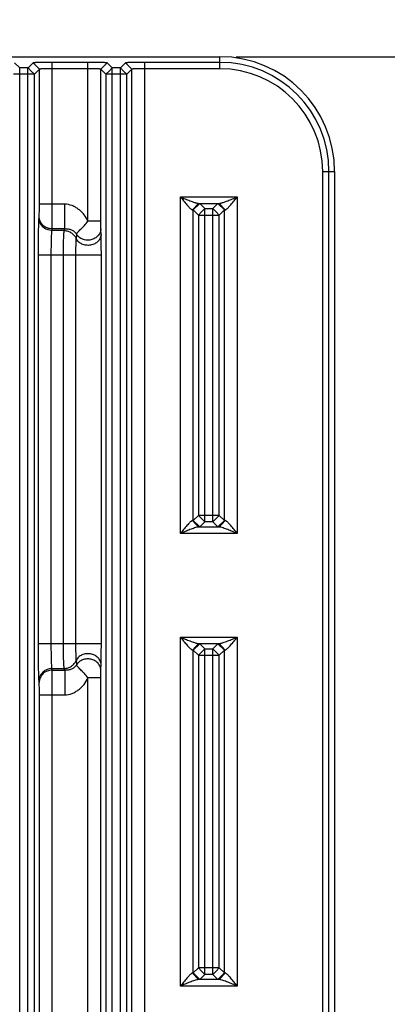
# Model space of a CAD drawing. Header units: inches. Extents: x 0 to 34, y 0 to 22.
# Tile 57 of 59: x 28.7 to 30.1, y 12.3 to 16.1. Entities that reach past the tile are written whole.
import ezdxf

# ---------------------------------------------------------------- set-up
doc = ezdxf.new("R2010")
doc.units = ezdxf.units.IN
doc.header["$LTSCALE"] = 1.87
doc.header["$MEASUREMENT"] = 0
doc.layers.get('0').update_dxf_attribs({"linetype": 'CONTINUOUS'})
doc.layers.add('DIMENSIONS', color=7, linetype='CONTINUOUS')
doc.styles.get("Standard").update_dxf_attribs({"font": 'txt', "width": 0.8})
doc.dimstyles.new('DIMSTYLE_1', dxfattribs={"dimtxt": 0.125, "dimasz": 0.18, "dimexe": 0.125, "dimexo": 0.0625, "dimgap": 0.03125, "dimtad": 0, "dimtih": 1, "dimtoh": 1, "dimdec": 3, "dimzin": 4, "dimdsep": 46, "dimtxsty": 'STANDARD', "dimblk": '_FILLED', "dimblk1": '_FILLED', "dimblk2": '_FILLED', "dimcen": 0.09, "dimadec": 0, "dimazin": 0, "dimtp": 0.001, "dimtm": 0.001, "dimtfac": 1, "dimtdec": 3, "dimtofl": 0, "dimtmove": 0, "dimatfit": 3, "dimldrblk": '_FILLED', "dimfxl": 1, "dimtolj": 1, "dimtzin": 4, "dimarcsym": 0})
doc.dimstyles.new('DIMSTYLE_2', dxfattribs={"dimtxt": 0.125, "dimasz": 0.18, "dimexe": 0.125, "dimexo": 0.0625, "dimgap": 0.0625, "dimtad": 0, "dimtih": 1, "dimtoh": 1, "dimdec": 3, "dimzin": 4, "dimdsep": 46, "dimtxsty": 'STANDARD', "dimblk": '_FILLED', "dimblk1": '_FILLED', "dimblk2": '_FILLED', "dimcen": 0.09, "dimadec": 0, "dimazin": 0, "dimtp": 0.001, "dimtm": 0.001, "dimtfac": 1, "dimtdec": 3, "dimtofl": 0, "dimtmove": 0, "dimatfit": 3, "dimldrblk": '_FILLED', "dimfxl": 1, "dimtolj": 1, "dimtzin": 4, "dimarcsym": 0})

# ---------------------------------------------------------------- blocks, each defined once
blk = doc.blocks.new('*D15')
at = {"layer": 'DIMENSIONS', "color": 2, "linetype": 'CONTINUOUS'}
blk.add_line((17.4026, 10.8099), (17.4026, 16.6349), dxfattribs=at)
at = {"layer": 'DIMENSIONS', "color": 2, "linetype": 'CONTINUOUS', "insert": (17.3401, 16.6974), "char_height": 0.125, "width": 1.825, "attachment_point": 1, "rotation": 90, "line_spacing_factor": 0.9}
blk.add_mtext('3X 12.485{\\Ftxt.shx;\\W1.000000;\\H0.125000; }[317.11]', dxfattribs=at)
blk = doc.blocks.new('_FILLED')
at = {"color": 0, "linetype": 'BYBLOCK'}
blk.add_solid([(0, 0), (-1, 0.174), (-1, -0.174)], dxfattribs=at)
blk = doc.blocks.new('*D17')
at = {"layer": 'DIMENSIONS', "color": 2, "linetype": 'CONTINUOUS'}
for p, q in [((29.5057, 15.9474), (31.5122, 15.9474)), ((31.3872, 15.9474), (31.3872, 12.2709)), ((31.3872, 8.3444), (31.3872, 12.0209)), ((18.8503, 8.3444), (31.5122, 8.3444))]:
    blk.add_line(p, q, dxfattribs=at)
at = {"layer": 'DIMENSIONS', "color": 2, "linetype": 'CONTINUOUS', "xscale": 0.18, "yscale": 0.18, "zscale": 0.18}
for p, rotation in [((31.3872, 15.9474), 90), ((31.3872, 8.3444), 270)]:
    blk.add_blockref('_FILLED', p, dxfattribs=dict(at, rotation=rotation))
at = {"layer": 'DIMENSIONS', "color": 2, "linetype": 'CONTINUOUS', "insert": (31.3872, 12.2084), "char_height": 0.125, "width": 1.625, "attachment_point": 2, "line_spacing_factor": 0.9}
blk.add_mtext('(7.603{\\Ftxt.shx;\\W1.000000;\\H0.125000; }[193.12])', dxfattribs=at)
blk = doc.blocks.new('*D43')
at = {"layer": 'DIMENSIONS', "color": 2, "linetype": 'CONTINUOUS'}
for p, q in [((17.5936, 16.4632), (17.5936, 16.6349)), ((17.4656, 16.2496), (17.5936, 16.4632)), ((17.4656, 15.0584), (17.4656, 16.2496))]:
    blk.add_line(p, q, dxfattribs=at)
at = {"layer": 'DIMENSIONS', "color": 2, "linetype": 'CONTINUOUS', "insert": (17.5311, 16.6974), "char_height": 0.125, "width": 1.825, "attachment_point": 1, "rotation": 90, "line_spacing_factor": 0.9}
blk.add_mtext('2X 12.422{\\Ftxt.shx;\\W1.000000;\\H0.125000; }[315.51]', dxfattribs=at)

msp = doc.modelspace()

# ---------------------------------------------------------------- linework, layer by layer
at = {"color": 7, "linetype": 'CONTINUOUS'}
for p, q in [((18.2432, 15.9474), (29.4432, 15.9474)), ((28.668, 15.904), (28.6484, 15.9236)), ((28.72, 15.9236), (28.7004, 15.904)), ((28.7444, 15.8992), (28.72, 15.9236)), ((28.932, 15.9254), (28.7944, 15.9254)), ((28.7944, 15.3771), (28.7944, 15.9254)), ((28.932, 15.3115), (28.932, 15.9254)), ((28.982, 15.8992), (29.0064, 15.9236)), ((29.026, 15.904), (29.0064, 15.9236)), ((29.078, 15.9236), (29.0584, 15.904)), ((29.1024, 15.8992), (29.078, 15.9236)), ((29.4432, 15.9254), (29.1524, 15.9254)), ((29.1524, 8.3814), (29.1524, 15.9254)), ((29.4432, 15.901), (29.4432, 15.9474)), ((28.6686, 15.8796), (28.6436, 15.8796)), ((28.7004, 15.904), (28.668, 15.904)), ((28.6686, 8.4028), (28.6686, 15.904)), ((28.6998, 15.8796), (28.6686, 15.8796)), ((28.6998, 8.4028), (28.6998, 15.904)), ((28.7248, 15.8796), (28.6998, 15.8796)), ((28.7123, 15.8921), (28.7004, 15.904)), ((28.7248, 15.8796), (28.7123, 15.8921)), ((28.7444, 15.8992), (28.7248, 15.8796)), ((28.7248, 8.4272), (28.7248, 15.8796)), ((28.7444, 15.3771), (28.7444, 15.8992)), ((28.932, 15.901), (28.7944, 15.901)), ((28.982, 15.3115), (28.982, 15.8992)), ((29.0016, 15.8796), (28.982, 15.8992)), ((29.0016, 15.8796), (29.0141, 15.8921)), ((29.0016, 15.8796), (29.0016, 8.4272)), ((29.0266, 15.8796), (29.0016, 15.8796)), ((29.0141, 15.8921), (29.026, 15.904)), ((29.0584, 15.904), (29.026, 15.904)), ((29.0266, 8.4028), (29.0266, 15.904)), ((29.0578, 15.8796), (29.0266, 15.8796)), ((29.0578, 8.4028), (29.0578, 15.904)), ((29.0828, 15.8796), (29.0578, 15.8796)), ((29.0703, 15.8921), (29.0584, 15.904)), ((29.0828, 15.8796), (29.0703, 15.8921)), ((29.1024, 15.8992), (29.0828, 15.8796)), ((29.0828, 8.4272), (29.0828, 15.8796)), ((29.1024, 8.4076), (29.1024, 15.8992)), ((29.4432, 15.901), (29.1524, 15.901)), ((29.8408, 15.5034), (29.8872, 15.5034)), ((29.8408, 8.8034), (29.8408, 15.5034)), ((29.8652, 8.8034), (29.8652, 15.5034)), ((29.8872, 15.5034), (29.8872, 8.8034)), ((29.29, 15.4053), (29.5104, 15.4053)), ((29.29, 14.1037), (29.29, 15.4053)), ((29.5104, 15.4053), (29.5104, 14.1037)), ((28.8422, 15.3771), (28.7444, 15.3771)), ((28.8422, 15.2816), (28.8422, 15.3771)), ((29.3603, 15.3803), (29.3369, 15.3553)), ((29.365, 15.3797), (29.34, 15.3547)), ((29.34, 14.1543), (29.34, 15.3547)), ((29.34, 15.3547), (29.3596, 15.3351)), ((29.3721, 15.3476), (29.3596, 15.3351)), ((29.3603, 15.3803), (29.4401, 15.3803)), ((29.365, 15.3797), (29.3846, 15.3601)), ((29.3846, 15.3601), (29.3721, 15.3476)), ((29.3846, 15.3601), (29.4158, 15.3601)), ((29.3846, 14.1489), (29.3846, 15.3601)), ((29.4158, 15.3601), (29.4354, 15.3797)), ((29.4158, 14.1489), (29.4158, 15.3601)), ((29.4158, 15.3601), (29.4283, 15.3476)), ((29.4283, 15.3476), (29.4408, 15.3351)), ((29.4354, 15.3797), (29.4604, 15.3547)), ((29.4401, 15.3803), (29.4635, 15.3553)), ((29.4408, 15.3351), (29.4604, 15.3547)), ((29.4604, 14.1543), (29.4604, 15.3547)), ((28.743, 15.323), (28.7435, 15.3293)), ((28.982, 15.3115), (28.932, 15.3115)), ((28.9822, 15.2819), (28.982, 15.3115)), ((29.3596, 15.3351), (29.3596, 14.1739)), ((29.3596, 15.3351), (29.3846, 15.3351)), ((29.3846, 15.3351), (29.4158, 15.3351)), ((29.4158, 15.3351), (29.4408, 15.3351)), ((29.4408, 14.1739), (29.4408, 15.3351)), ((28.793, 15.2753), (28.7935, 15.2816)), ((28.8404, 15.2753), (28.793, 15.2753)), ((28.8422, 15.2816), (28.7935, 15.2816)), ((28.8404, 15.2753), (28.8422, 15.2816)), ((28.8857, 15.1798), (28.7404, 15.1798)), ((28.7404, 13.6771), (28.7404, 15.1798)), ((28.7904, 13.6771), (28.7904, 15.1798)), ((28.8374, 13.6771), (28.8374, 15.1798)), ((28.9841, 15.1798), (28.8857, 15.1798)), ((28.8857, 13.6771), (28.8857, 15.1798)), ((28.9841, 13.6771), (28.9841, 15.1798)), ((29.3596, 14.1739), (29.34, 14.1543)), ((29.3721, 14.1614), (29.3596, 14.1739)), ((29.3846, 14.1739), (29.3596, 14.1739)), ((29.4158, 14.1739), (29.3846, 14.1739)), ((29.4408, 14.1739), (29.4158, 14.1739)), ((29.4283, 14.1614), (29.4408, 14.1739)), ((29.4604, 14.1543), (29.4408, 14.1739)), ((29.3603, 14.1287), (29.3369, 14.1537)), ((29.365, 14.1293), (29.34, 14.1543)), ((29.4401, 14.1287), (29.3603, 14.1287)), ((29.3846, 14.1489), (29.365, 14.1293)), ((29.3846, 14.1489), (29.3721, 14.1614)), ((29.4158, 14.1489), (29.3846, 14.1489)), ((29.4158, 14.1489), (29.4283, 14.1614)), ((29.4354, 14.1293), (29.4158, 14.1489)), ((29.4354, 14.1293), (29.4604, 14.1543)), ((29.4401, 14.1287), (29.4635, 14.1537)), ((29.5104, 14.1037), (29.29, 14.1037)), ((28.9841, 13.6771), (28.7404, 13.6771)), ((29.29, 13.7031), (29.5104, 13.7031)), ((29.29, 12.3537), (29.29, 13.7031)), ((29.3603, 13.6781), (29.3369, 13.6531)), ((29.365, 13.6775), (29.34, 13.6525)), ((29.3603, 13.6781), (29.4401, 13.6781)), ((29.365, 13.6775), (29.3846, 13.6579)), ((29.4158, 13.6579), (29.4354, 13.6775)), ((29.4354, 13.6775), (29.4604, 13.6525)), ((29.4401, 13.6781), (29.4635, 13.6531)), ((29.5104, 13.7031), (29.5104, 12.3537)), ((29.34, 13.6525), (29.3596, 13.6329)), ((29.34, 12.4043), (29.34, 13.6525)), ((29.3721, 13.6454), (29.3596, 13.6329)), ((29.3596, 13.6329), (29.3596, 12.4239)), ((29.3596, 13.6329), (29.3846, 13.6329)), ((29.3846, 13.6579), (29.3721, 13.6454)), ((29.3846, 13.6579), (29.4158, 13.6579)), ((29.3846, 12.3989), (29.3846, 13.6579)), ((29.3846, 13.6329), (29.4158, 13.6329)), ((29.4158, 12.3989), (29.4158, 13.6579)), ((29.4158, 13.6579), (29.4283, 13.6454)), ((29.4158, 13.6329), (29.4408, 13.6329)), ((29.4283, 13.6454), (29.4408, 13.6329)), ((29.4408, 13.6329), (29.4604, 13.6525)), ((29.4408, 12.4239), (29.4408, 13.6329)), ((29.4604, 12.4043), (29.4604, 13.6525)), ((28.793, 13.5816), (28.8404, 13.5816)), ((28.7935, 13.5753), (28.793, 13.5816)), ((28.7935, 13.5753), (28.8422, 13.5753)), ((28.8422, 13.5753), (28.8404, 13.5816)), ((28.8422, 13.5753), (28.8422, 13.4798)), ((28.982, 13.5453), (28.9822, 13.5749)), ((28.7435, 13.5275), (28.743, 13.5338)), ((28.982, 13.5453), (28.932, 13.5453)), ((28.932, 8.3814), (28.932, 13.5453)), ((28.982, 8.4076), (28.982, 13.5453)), ((28.7444, 13.4798), (28.8422, 13.4798)), ((28.7444, 8.4076), (28.7444, 13.4798)), ((28.7944, 8.3814), (28.7944, 13.4798)), ((29.3596, 12.4239), (29.34, 12.4043)), ((29.3721, 12.4114), (29.3596, 12.4239)), ((29.3846, 12.4239), (29.3596, 12.4239)), ((29.4158, 12.4239), (29.3846, 12.4239)), ((29.4408, 12.4239), (29.4158, 12.4239)), ((29.4283, 12.4114), (29.4408, 12.4239)), ((29.4604, 12.4043), (29.4408, 12.4239)), ((29.3603, 12.3787), (29.3369, 12.4037)), ((29.365, 12.3793), (29.34, 12.4043)), ((29.4401, 12.3787), (29.3603, 12.3787)), ((29.3846, 12.3989), (29.365, 12.3793)), ((29.3846, 12.3989), (29.3721, 12.4114)), ((29.4158, 12.3989), (29.3846, 12.3989)), ((29.4158, 12.3989), (29.4283, 12.4114)), ((29.4354, 12.3793), (29.4158, 12.3989)), ((29.4354, 12.3793), (29.4604, 12.4043)), ((29.4401, 12.3787), (29.4635, 12.4037)), ((29.5104, 12.3537), (29.29, 12.3537))]:
    msp.add_line(p, q, dxfattribs=at)
for centre, radius, start, end in [((29.4432, 15.5034), 0.444, 0, 90), ((29.4432, 15.5034), 0.422, 0, 90), ((29.4432, 15.5034), 0.3976, 0, 90), ((25.3382, 15.1177), 3.6476, 2.2417, 2.5798), ((32.1571, 15.0053), 3.2791, 175.5302, 175.8262), ((32.4149, 13.871), 3.5376, 184.1846, 184.4589), ((25.134, 13.7477), 3.8521, 357.4292, 357.7493)]:
    msp.add_arc(centre, radius, start, end, dxfattribs=at)
for points, knots in [([(28.7944, 15.9254), (28.7896, 15.9254), (28.7803, 15.9254), (28.7666, 15.9253), (28.7557, 15.9251), (28.7477, 15.925), (28.7423, 15.9249), (28.7373, 15.9247), (28.733, 15.9246), (28.7292, 15.9244), (28.7261, 15.9243), (28.7239, 15.9241), (28.7224, 15.924), (28.7216, 15.9239), (28.7209, 15.9239), (28.7205, 15.9238), (28.7202, 15.9237), (28.72, 15.9236), (28.72, 15.9236)], [0, 0, 0, 0, 0.191052, 0.376998, 0.550022, 0.629247, 0.70231, 0.768338, 0.826858, 0.877497, 0.919886, 0.953656, 0.967197, 0.978448, 0.98737, 0.993925, 0.998099, 1, 1, 1, 1]), ([(29.0064, 15.9236), (29.0064, 15.9236), (29.0062, 15.9237), (29.0059, 15.9238), (29.0054, 15.9239), (29.0047, 15.924), (29.0038, 15.924), (29.0027, 15.9241), (29.0015, 15.9242), (28.9996, 15.9243), (28.9967, 15.9245), (28.9929, 15.9246), (28.9884, 15.9247), (28.9835, 15.9249), (28.978, 15.925), (28.9699, 15.9251), (28.9591, 15.9253), (28.9457, 15.9254), (28.9366, 15.9254), (28.932, 15.9254)], [0, 0, 0, 0, 0.002075, 0.006543, 0.01349, 0.022888, 0.034687, 0.048834, 0.065271, 0.08394, 0.12774, 0.179761, 0.239529, 0.306567, 0.380305, 0.459805, 0.631962, 0.81478, 1, 1, 1, 1]), ([(29.1524, 15.9254), (29.1476, 15.9254), (29.1383, 15.9254), (29.1246, 15.9253), (29.1137, 15.9251), (29.1057, 15.925), (29.1003, 15.9249), (29.0953, 15.9247), (29.091, 15.9246), (29.0872, 15.9244), (29.0841, 15.9243), (29.0819, 15.9241), (29.0804, 15.924), (29.0796, 15.9239), (29.0789, 15.9239), (29.0785, 15.9238), (29.0782, 15.9237), (29.078, 15.9236), (29.078, 15.9236)], [0, 0, 0, 0, 0.191052, 0.376998, 0.550022, 0.629247, 0.70231, 0.768338, 0.826858, 0.877497, 0.919886, 0.953656, 0.967197, 0.978448, 0.98737, 0.993925, 0.998099, 1, 1, 1, 1]), ([(28.7944, 15.901), (28.7912, 15.9009), (28.7849, 15.9009), (28.7757, 15.9009), (28.7673, 15.9007), (28.7608, 15.9005), (28.7563, 15.9004), (28.7533, 15.9002), (28.7508, 15.9001), (28.7487, 15.8999), (28.747, 15.8997), (28.7458, 15.8996), (28.7451, 15.8994), (28.7448, 15.8993), (28.7445, 15.8993), (28.7444, 15.8992), (28.7444, 15.8992)], [0, 0, 0, 0, 0.19149, 0.37661, 0.547401, 0.697693, 0.763381, 0.821983, 0.872992, 0.915916, 0.950314, 0.975931, 0.985381, 0.992557, 0.997432, 1, 1, 1, 1]), ([(28.982, 15.8992), (28.982, 15.8992), (28.9818, 15.8993), (28.9816, 15.8994), (28.9813, 15.8994), (28.9806, 15.8996), (28.9794, 15.8997), (28.9777, 15.8999), (28.9756, 15.9001), (28.973, 15.9002), (28.9701, 15.9004), (28.9655, 15.9005), (28.9591, 15.9007), (28.9506, 15.9009), (28.9415, 15.9009), (28.9352, 15.9009), (28.932, 15.901)], [0, 0, 0, 0, 0.002605, 0.007496, 0.014679, 0.024132, 0.049751, 0.08415, 0.127084, 0.178115, 0.236738, 0.302438, 0.452738, 0.623496, 0.808545, 1, 1, 1, 1]), ([(29.1524, 15.901), (29.1492, 15.9009), (29.1429, 15.9009), (29.1337, 15.9009), (29.1253, 15.9007), (29.1188, 15.9005), (29.1143, 15.9004), (29.1113, 15.9002), (29.1088, 15.9001), (29.1067, 15.8999), (29.105, 15.8997), (29.1038, 15.8996), (29.1031, 15.8994), (29.1028, 15.8993), (29.1025, 15.8993), (29.1024, 15.8992), (29.1024, 15.8992)], [0, 0, 0, 0, 0.19149, 0.37661, 0.547401, 0.697693, 0.763381, 0.821983, 0.872992, 0.915916, 0.950314, 0.975931, 0.985381, 0.992557, 0.997432, 1, 1, 1, 1]), ([(29.29, 15.4053), (29.2942, 15.4), (29.3005, 15.3924), (29.3089, 15.3823), (29.3151, 15.375), (29.3202, 15.3693), (29.3242, 15.365), (29.327, 15.3621), (29.3298, 15.3595), (29.3323, 15.3575), (29.3346, 15.356), (29.3362, 15.3554), (29.3369, 15.3553)], [0, 0, 0, 0, 0.290382, 0.432976, 0.57174, 0.704316, 0.767233, 0.826699, 0.881198, 0.929318, 0.969402, 1, 1, 1, 1]), ([(29.29, 15.4053), (29.2962, 15.4028), (29.3055, 15.3989), (29.3179, 15.394), (29.3271, 15.3904), (29.3361, 15.387), (29.3434, 15.3844), (29.3491, 15.3826), (29.3531, 15.3815), (29.3568, 15.3806), (29.3592, 15.3803), (29.3603, 15.3803)], [0, 0, 0, 0, 0.269767, 0.403418, 0.535283, 0.664261, 0.788484, 0.847495, 0.903408, 0.954824, 1, 1, 1, 1]), ([(29.4401, 15.3803), (29.4412, 15.3803), (29.4436, 15.3806), (29.4473, 15.3815), (29.4513, 15.3826), (29.457, 15.3844), (29.4643, 15.387), (29.4733, 15.3904), (29.4824, 15.394), (29.4917, 15.3977), (29.501, 15.4015), (29.5072, 15.404), (29.5104, 15.4053)], [0, 0, 0, 0, 0.04469, 0.09635, 0.152325, 0.211373, 0.335451, 0.464495, 0.596428, 0.730113, 0.864837, 1, 1, 1, 1]), ([(29.4635, 15.3553), (29.4642, 15.3553), (29.4658, 15.3559), (29.468, 15.3574), (29.4706, 15.3595), (29.4733, 15.3621), (29.4761, 15.365), (29.4802, 15.3693), (29.4853, 15.375), (29.4914, 15.3823), (29.4998, 15.3924), (29.5062, 15.4), (29.5104, 15.4053)], [0, 0, 0, 0, 0.030264, 0.070425, 0.118717, 0.17336, 0.232643, 0.295333, 0.427961, 0.566848, 0.709459, 1, 1, 1, 1]), ([(28.7435, 15.3293), (28.7436, 15.3303), (28.7437, 15.3326), (28.744, 15.3387), (28.7442, 15.3484), (28.7443, 15.362), (28.7444, 15.3719), (28.7444, 15.3771)], [0, 0, 0, 0, 0.061793, 0.147183, 0.379341, 0.673266, 1, 1, 1, 1]), ([(28.7935, 15.2816), (28.7936, 15.2835), (28.7937, 15.2882), (28.7939, 15.3003), (28.7942, 15.3197), (28.7943, 15.3469), (28.7944, 15.3667), (28.7944, 15.3771)], [0, 0, 0, 0, 0.061722, 0.147093, 0.37926, 0.673224, 1, 1, 1, 1]), ([(28.932, 15.3115), (28.9281, 15.3204), (28.9205, 15.3331), (28.9076, 15.3478), (28.8965, 15.3575), (28.8843, 15.3656), (28.8667, 15.374), (28.8519, 15.3771), (28.8422, 15.3771)], [0, 0, 0, 0, 0.249859, 0.375119, 0.500289, 0.625457, 0.750604, 1, 1, 1, 1]), ([(29.3369, 15.3553), (29.3373, 15.3552), (29.338, 15.3551), (29.339, 15.355), (29.3396, 15.3549), (29.3399, 15.3548), (29.34, 15.3547), (29.34, 15.3547)], [0, 0, 0, 0, 0.403997, 0.704234, 0.901262, 0.96209, 1, 1, 1, 1]), ([(29.3603, 15.3803), (29.3609, 15.3802), (29.3621, 15.3801), (29.3634, 15.38), (29.3641, 15.3799), (29.3645, 15.3798), (29.3648, 15.3798), (29.365, 15.3797), (29.365, 15.3797)], [0, 0, 0, 0, 0.408065, 0.710394, 0.821886, 0.907006, 0.966024, 1, 1, 1, 1]), ([(29.4354, 15.3797), (29.4354, 15.3797), (29.4356, 15.3798), (29.4358, 15.3798), (29.4362, 15.3799), (29.437, 15.38), (29.4383, 15.3801), (29.4394, 15.3802), (29.4401, 15.3803)], [0, 0, 0, 0, 0.033976, 0.092994, 0.178114, 0.289606, 0.591935, 1, 1, 1, 1]), ([(29.4604, 15.3547), (29.4604, 15.3547), (29.4605, 15.3548), (29.4608, 15.3549), (29.4614, 15.355), (29.4623, 15.3551), (29.4631, 15.3552), (29.4635, 15.3553)], [0, 0, 0, 0, 0.03791, 0.098738, 0.295766, 0.596003, 1, 1, 1, 1]), ([(28.7404, 15.1798), (28.7404, 15.1954), (28.7406, 15.225), (28.741, 15.2606), (28.7415, 15.2858), (28.7419, 15.3009), (28.7424, 15.313), (28.7428, 15.3201), (28.743, 15.323)], [0, 0, 0, 0, 0.326711, 0.620739, 0.746183, 0.852906, 0.938248, 1, 1, 1, 1]), ([(28.793, 15.2753), (28.7865, 15.2753), (28.7736, 15.2778), (28.757, 15.2884), (28.7458, 15.3042), (28.7431, 15.3168), (28.743, 15.323)], [0, 0, 0, 0, 0.254983, 0.507413, 0.755513, 1, 1, 1, 1]), ([(28.7935, 15.2816), (28.787, 15.2816), (28.774, 15.2841), (28.7575, 15.2947), (28.7463, 15.3105), (28.7436, 15.3231), (28.7435, 15.3293)], [0, 0, 0, 0, 0.254984, 0.507413, 0.755513, 1, 1, 1, 1]), ([(28.888, 15.2608), (28.8883, 15.2622), (28.8894, 15.2643), (28.8913, 15.267), (28.8941, 15.2703), (28.8985, 15.2747), (28.9046, 15.2806), (28.9115, 15.2872), (28.9211, 15.2972), (28.9278, 15.3056), (28.932, 15.3115)], [0, 0, 0, 0, 0.062637, 0.101991, 0.147173, 0.254145, 0.380918, 0.523432, 0.677018, 1, 1, 1, 1]), ([(28.7904, 15.1798), (28.7904, 15.1902), (28.7905, 15.2099), (28.791, 15.2337), (28.7915, 15.2504), (28.7919, 15.2605), (28.7924, 15.2686), (28.7928, 15.2733), (28.793, 15.2753)], [0, 0, 0, 0, 0.32664, 0.620604, 0.746029, 0.852755, 0.938142, 1, 1, 1, 1]), ([(28.8374, 15.1798), (28.8374, 15.1902), (28.8375, 15.21), (28.838, 15.2337), (28.8386, 15.2505), (28.8391, 15.2606), (28.8397, 15.2686), (28.8402, 15.2733), (28.8404, 15.2753)], [0, 0, 0, 0, 0.326924, 0.620825, 0.74614, 0.852744, 0.938085, 1, 1, 1, 1]), ([(28.8404, 15.2753), (28.8454, 15.2751), (28.8553, 15.2735), (28.8688, 15.2669), (28.8798, 15.2569), (28.8849, 15.2484), (28.8868, 15.2439)], [0, 0, 0, 0, 0.252131, 0.504006, 0.7537, 1, 1, 1, 1]), ([(28.8422, 15.2816), (28.8467, 15.2818), (28.8535, 15.2819), (28.8622, 15.2804), (28.8704, 15.2779), (28.8801, 15.272), (28.8858, 15.2649), (28.888, 15.2608)], [0, 0, 0, 0, 0.255246, 0.375678, 0.495959, 0.741785, 1, 1, 1, 1]), ([(28.9822, 15.2819), (28.9821, 15.2771), (28.9806, 15.2697), (28.976, 15.2609), (28.9714, 15.2548), (28.9657, 15.2494), (28.9569, 15.2435), (28.9441, 15.2386), (28.9276, 15.2373), (28.9116, 15.2408), (28.8977, 15.2487), (28.8907, 15.2565), (28.888, 15.2608)], [0, 0, 0, 0, 0.116053, 0.175739, 0.236543, 0.298613, 0.361974, 0.49146, 0.62286, 0.752918, 0.87917, 1, 1, 1, 1]), ([(28.8857, 15.1798), (28.8857, 15.1923), (28.8859, 15.2099), (28.8864, 15.2313), (28.8866, 15.2402), (28.8868, 15.2439)], [0, 0, 0, 0, 0.585982, 0.824678, 1, 1, 1, 1]), ([(28.9831, 15.2604), (28.983, 15.2555), (28.9813, 15.2481), (28.9764, 15.2394), (28.9715, 15.2333), (28.9654, 15.2281), (28.9584, 15.2239), (28.9506, 15.2207), (28.9396, 15.2179), (28.9253, 15.2176), (28.909, 15.222), (28.8954, 15.2309), (28.889, 15.2394), (28.8868, 15.2439)], [0, 0, 0, 0, 0.113981, 0.173103, 0.233756, 0.296093, 0.360093, 0.425517, 0.491915, 0.625293, 0.756241, 0.881634, 1, 1, 1, 1]), ([(28.9841, 15.1798), (28.9841, 15.1951), (28.984, 15.2169), (28.9836, 15.2437), (28.9833, 15.2553), (28.9831, 15.2604)], [0, 0, 0, 0, 0.568989, 0.81125, 1, 1, 1, 1]), ([(29.3369, 14.1537), (29.3362, 14.1537), (29.3346, 14.153), (29.3323, 14.1515), (29.3298, 14.1494), (29.3271, 14.1469), (29.3242, 14.144), (29.3202, 14.1397), (29.3151, 14.134), (29.3089, 14.1267), (29.3027, 14.1192), (29.2963, 14.1115), (29.2921, 14.1064), (29.29, 14.1037)], [0, 0, 0, 0, 0.030336, 0.07058, 0.118961, 0.173522, 0.232907, 0.295711, 0.428279, 0.567065, 0.709638, 0.85438, 1, 1, 1, 1]), ([(29.3603, 14.1287), (29.3592, 14.1287), (29.3568, 14.1284), (29.3516, 14.1272), (29.3447, 14.1251), (29.3361, 14.122), (29.3271, 14.1186), (29.3179, 14.115), (29.3055, 14.1101), (29.2962, 14.1062), (29.29, 14.1037)], [0, 0, 0, 0, 0.044715, 0.096395, 0.211565, 0.33565, 0.464658, 0.596557, 0.73021, 1, 1, 1, 1]), ([(29.34, 14.1543), (29.34, 14.1543), (29.3399, 14.1542), (29.3396, 14.1541), (29.339, 14.154), (29.338, 14.1539), (29.3373, 14.1538), (29.3369, 14.1537)], [0, 0, 0, 0, 0.03791, 0.098738, 0.295766, 0.596003, 1, 1, 1, 1]), ([(29.365, 14.1293), (29.365, 14.1293), (29.3648, 14.1292), (29.3645, 14.1292), (29.3641, 14.1291), (29.3634, 14.129), (29.3621, 14.1289), (29.3609, 14.1288), (29.3603, 14.1287)], [0, 0, 0, 0, 0.033976, 0.092994, 0.178114, 0.289606, 0.591935, 1, 1, 1, 1]), ([(29.4401, 14.1287), (29.4394, 14.1288), (29.4383, 14.1289), (29.437, 14.129), (29.4362, 14.1291), (29.4358, 14.1292), (29.4356, 14.1292), (29.4354, 14.1293), (29.4354, 14.1293)], [0, 0, 0, 0, 0.408065, 0.710394, 0.821886, 0.907006, 0.966024, 1, 1, 1, 1]), ([(29.5104, 14.1037), (29.5041, 14.1062), (29.4948, 14.1101), (29.4824, 14.115), (29.4733, 14.1186), (29.4643, 14.122), (29.4557, 14.1251), (29.4487, 14.1272), (29.4436, 14.1284), (29.4412, 14.1287), (29.4401, 14.1287)], [0, 0, 0, 0, 0.269788, 0.403441, 0.535337, 0.664343, 0.78844, 0.903591, 0.955247, 1, 1, 1, 1]), ([(29.4635, 14.1537), (29.4631, 14.1538), (29.4623, 14.1539), (29.4614, 14.154), (29.4608, 14.1541), (29.4605, 14.1542), (29.4604, 14.1543), (29.4604, 14.1543)], [0, 0, 0, 0, 0.403997, 0.704234, 0.901262, 0.96209, 1, 1, 1, 1]), ([(29.5104, 14.1037), (29.5083, 14.1064), (29.5041, 14.1115), (29.4977, 14.1192), (29.4914, 14.1267), (29.4853, 14.134), (29.4802, 14.1397), (29.4762, 14.144), (29.4733, 14.1469), (29.4706, 14.1494), (29.468, 14.1515), (29.4657, 14.153), (29.4642, 14.1536), (29.4635, 14.1537)], [0, 0, 0, 0, 0.14562, 0.290363, 0.432938, 0.571722, 0.704291, 0.767104, 0.826496, 0.881053, 0.929413, 0.969643, 1, 1, 1, 1]), ([(28.743, 13.5338), (28.7428, 13.5368), (28.7424, 13.5438), (28.7419, 13.5559), (28.7415, 13.571), (28.741, 13.5961), (28.7406, 13.6318), (28.7404, 13.6614), (28.7404, 13.6771)], [0, 0, 0, 0, 0.061711, 0.146974, 0.253603, 0.379002, 0.67308, 1, 1, 1, 1]), ([(28.793, 13.5816), (28.7928, 13.5835), (28.7924, 13.5882), (28.7919, 13.5963), (28.7915, 13.6064), (28.791, 13.6231), (28.7905, 13.6469), (28.7904, 13.6667), (28.7904, 13.6771)], [0, 0, 0, 0, 0.061817, 0.147124, 0.253756, 0.379138, 0.673151, 1, 1, 1, 1]), ([(28.8404, 13.5816), (28.8402, 13.5835), (28.8397, 13.5882), (28.8391, 13.5963), (28.8386, 13.6064), (28.838, 13.6231), (28.8375, 13.6469), (28.8374, 13.6667), (28.8374, 13.6771)], [0, 0, 0, 0, 0.061976, 0.147447, 0.254196, 0.379579, 0.67339, 1, 1, 1, 1]), ([(28.8868, 13.6129), (28.8866, 13.6166), (28.8864, 13.6255), (28.8859, 13.6469), (28.8857, 13.6645), (28.8857, 13.6771)], [0, 0, 0, 0, 0.175337, 0.414078, 1, 1, 1, 1]), ([(28.9831, 13.5964), (28.9833, 13.6015), (28.9836, 13.6131), (28.984, 13.64), (28.9841, 13.6618), (28.9841, 13.6771)], [0, 0, 0, 0, 0.188733, 0.431015, 1, 1, 1, 1]), ([(29.29, 13.7031), (29.2942, 13.6979), (29.3005, 13.6902), (29.3089, 13.6801), (29.3151, 13.6729), (29.3202, 13.6671), (29.3242, 13.6628), (29.327, 13.6599), (29.3298, 13.6574), (29.3323, 13.6553), (29.3346, 13.6538), (29.3362, 13.6532), (29.3369, 13.6531)], [0, 0, 0, 0, 0.290382, 0.432976, 0.57174, 0.704316, 0.767233, 0.826699, 0.881198, 0.929318, 0.969402, 1, 1, 1, 1]), ([(29.29, 13.7031), (29.2962, 13.7006), (29.3055, 13.6967), (29.3179, 13.6918), (29.3271, 13.6882), (29.3361, 13.6848), (29.3434, 13.6822), (29.3491, 13.6804), (29.3531, 13.6793), (29.3568, 13.6784), (29.3592, 13.6781), (29.3603, 13.6781)], [0, 0, 0, 0, 0.269767, 0.403418, 0.535283, 0.664261, 0.788484, 0.847495, 0.903408, 0.954824, 1, 1, 1, 1]), ([(29.3603, 13.6781), (29.3609, 13.678), (29.3621, 13.678), (29.3634, 13.6778), (29.3641, 13.6777), (29.3645, 13.6777), (29.3648, 13.6776), (29.365, 13.6775), (29.365, 13.6775)], [0, 0, 0, 0, 0.408065, 0.710394, 0.821886, 0.907006, 0.966024, 1, 1, 1, 1]), ([(29.4354, 13.6775), (29.4354, 13.6775), (29.4356, 13.6776), (29.4358, 13.6777), (29.4362, 13.6777), (29.437, 13.6778), (29.4383, 13.678), (29.4394, 13.678), (29.4401, 13.6781)], [0, 0, 0, 0, 0.033976, 0.092994, 0.178114, 0.289606, 0.591935, 1, 1, 1, 1]), ([(29.4401, 13.6781), (29.4412, 13.6781), (29.4436, 13.6784), (29.4473, 13.6793), (29.4513, 13.6804), (29.457, 13.6822), (29.4643, 13.6848), (29.4733, 13.6882), (29.4824, 13.6918), (29.4917, 13.6955), (29.501, 13.6993), (29.5072, 13.7018), (29.5104, 13.7031)], [0, 0, 0, 0, 0.04469, 0.09635, 0.152325, 0.211373, 0.335451, 0.464495, 0.596428, 0.730113, 0.864837, 1, 1, 1, 1]), ([(29.4635, 13.6531), (29.4642, 13.6532), (29.4658, 13.6538), (29.468, 13.6553), (29.4706, 13.6574), (29.4733, 13.6599), (29.4761, 13.6628), (29.4802, 13.6671), (29.4853, 13.6728), (29.4914, 13.6801), (29.4998, 13.6902), (29.5062, 13.6979), (29.5104, 13.7031)], [0, 0, 0, 0, 0.030264, 0.070425, 0.118717, 0.17336, 0.232643, 0.295333, 0.427961, 0.566848, 0.709459, 1, 1, 1, 1]), ([(28.9831, 13.5964), (28.983, 13.6013), (28.9813, 13.6087), (28.9764, 13.6175), (28.9715, 13.6235), (28.9654, 13.6287), (28.9584, 13.6329), (28.9506, 13.6361), (28.9396, 13.6389), (28.9253, 13.6392), (28.909, 13.6348), (28.8954, 13.6259), (28.889, 13.6174), (28.8868, 13.6129)], [0, 0, 0, 0, 0.113971, 0.173091, 0.233742, 0.29608, 0.360081, 0.425508, 0.491908, 0.625292, 0.756242, 0.881636, 1, 1, 1, 1]), ([(29.3369, 13.6531), (29.3373, 13.653), (29.338, 13.653), (29.339, 13.6528), (29.3396, 13.6527), (29.3399, 13.6526), (29.34, 13.6525), (29.34, 13.6525)], [0, 0, 0, 0, 0.403997, 0.704234, 0.901262, 0.96209, 1, 1, 1, 1]), ([(29.4604, 13.6525), (29.4604, 13.6525), (29.4605, 13.6526), (29.4608, 13.6527), (29.4614, 13.6528), (29.4623, 13.653), (29.4631, 13.653), (29.4635, 13.6531)], [0, 0, 0, 0, 0.03791, 0.098738, 0.295766, 0.596003, 1, 1, 1, 1]), ([(28.8404, 13.5816), (28.8454, 13.5817), (28.8553, 13.5834), (28.8688, 13.5899), (28.8798, 13.5999), (28.8849, 13.6084), (28.8868, 13.6129)], [0, 0, 0, 0, 0.252131, 0.504007, 0.7537, 1, 1, 1, 1]), ([(28.888, 13.596), (28.8858, 13.592), (28.8801, 13.5848), (28.8704, 13.579), (28.8622, 13.5764), (28.8535, 13.5749), (28.8467, 13.575), (28.8422, 13.5753)], [0, 0, 0, 0, 0.258217, 0.504044, 0.624326, 0.744758, 1, 1, 1, 1]), ([(28.9822, 13.5749), (28.9821, 13.5798), (28.9806, 13.5871), (28.976, 13.5959), (28.9714, 13.602), (28.9657, 13.6074), (28.9569, 13.6134), (28.9441, 13.6183), (28.9276, 13.6195), (28.9116, 13.616), (28.8977, 13.6081), (28.8907, 13.6003), (28.888, 13.596)], [0, 0, 0, 0, 0.116046, 0.175728, 0.23653, 0.298602, 0.361964, 0.491454, 0.622858, 0.752918, 0.879171, 1, 1, 1, 1]), ([(28.932, 13.5453), (28.9278, 13.5513), (28.9211, 13.5596), (28.9115, 13.5697), (28.9046, 13.5763), (28.8994, 13.5813), (28.8956, 13.585), (28.8933, 13.5875), (28.8914, 13.5898), (28.8894, 13.5925), (28.8883, 13.5946), (28.888, 13.596)], [0, 0, 0, 0, 0.322922, 0.476481, 0.618989, 0.745775, 0.801917, 0.852731, 0.897957, 0.937277, 1, 1, 1, 1]), ([(28.793, 13.5816), (28.7865, 13.5815), (28.7736, 13.579), (28.757, 13.5684), (28.7458, 13.5526), (28.7431, 13.54), (28.743, 13.5338)], [0, 0, 0, 0, 0.254983, 0.507413, 0.755513, 1, 1, 1, 1]), ([(28.7935, 13.5753), (28.787, 13.5752), (28.774, 13.5727), (28.7575, 13.5621), (28.7463, 13.5463), (28.7436, 13.5337), (28.7435, 13.5275)], [0, 0, 0, 0, 0.254983, 0.507413, 0.755513, 1, 1, 1, 1]), ([(28.7944, 13.4798), (28.7944, 13.4902), (28.7943, 13.5099), (28.7942, 13.5371), (28.7939, 13.5566), (28.7937, 13.5686), (28.7936, 13.5733), (28.7935, 13.5753)], [0, 0, 0, 0, 0.32709, 0.621143, 0.853097, 0.93834, 1, 1, 1, 1]), ([(28.7444, 13.4798), (28.7444, 13.485), (28.7443, 13.4948), (28.7442, 13.5084), (28.744, 13.5182), (28.7437, 13.5242), (28.7436, 13.5265), (28.7435, 13.5275)], [0, 0, 0, 0, 0.327048, 0.621063, 0.853007, 0.938273, 1, 1, 1, 1]), ([(28.8422, 13.4798), (28.8519, 13.4798), (28.8667, 13.4828), (28.8843, 13.4912), (28.8965, 13.4994), (28.9076, 13.509), (28.9205, 13.5237), (28.9281, 13.5364), (28.932, 13.5453)], [0, 0, 0, 0, 0.249387, 0.374531, 0.499692, 0.624855, 0.750119, 1, 1, 1, 1]), ([(29.3369, 12.4037), (29.3362, 12.4037), (29.3346, 12.403), (29.3323, 12.4015), (29.3298, 12.3994), (29.3271, 12.3969), (29.3242, 12.394), (29.3202, 12.3897), (29.3151, 12.384), (29.3089, 12.3767), (29.3027, 12.3692), (29.2963, 12.3615), (29.2921, 12.3564), (29.29, 12.3537)], [0, 0, 0, 0, 0.030336, 0.07058, 0.118961, 0.173522, 0.232907, 0.295711, 0.428279, 0.567065, 0.709638, 0.85438, 1, 1, 1, 1]), ([(29.3603, 12.3787), (29.3592, 12.3787), (29.3568, 12.3784), (29.3516, 12.3772), (29.3447, 12.3751), (29.3361, 12.372), (29.3271, 12.3686), (29.3179, 12.365), (29.3055, 12.3601), (29.2962, 12.3562), (29.29, 12.3537)], [0, 0, 0, 0, 0.044715, 0.096395, 0.211565, 0.33565, 0.464658, 0.596557, 0.73021, 1, 1, 1, 1]), ([(29.34, 12.4043), (29.34, 12.4043), (29.3399, 12.4042), (29.3396, 12.4041), (29.339, 12.404), (29.338, 12.4039), (29.3373, 12.4038), (29.3369, 12.4037)], [0, 0, 0, 0, 0.03791, 0.098738, 0.295766, 0.596003, 1, 1, 1, 1]), ([(29.365, 12.3793), (29.365, 12.3793), (29.3648, 12.3792), (29.3645, 12.3792), (29.3641, 12.3791), (29.3634, 12.379), (29.3621, 12.3789), (29.3609, 12.3788), (29.3603, 12.3787)], [0, 0, 0, 0, 0.033976, 0.092994, 0.178114, 0.289606, 0.591935, 1, 1, 1, 1]), ([(29.4401, 12.3787), (29.4394, 12.3788), (29.4383, 12.3789), (29.437, 12.379), (29.4362, 12.3791), (29.4358, 12.3792), (29.4356, 12.3792), (29.4354, 12.3793), (29.4354, 12.3793)], [0, 0, 0, 0, 0.408065, 0.710394, 0.821886, 0.907006, 0.966024, 1, 1, 1, 1]), ([(29.5104, 12.3537), (29.5041, 12.3562), (29.4948, 12.3601), (29.4824, 12.365), (29.4733, 12.3686), (29.4643, 12.372), (29.4557, 12.3751), (29.4487, 12.3772), (29.4436, 12.3784), (29.4412, 12.3787), (29.4401, 12.3787)], [0, 0, 0, 0, 0.269788, 0.403441, 0.535337, 0.664343, 0.78844, 0.903591, 0.955247, 1, 1, 1, 1]), ([(29.4635, 12.4037), (29.4631, 12.4038), (29.4623, 12.4039), (29.4614, 12.404), (29.4608, 12.4041), (29.4605, 12.4042), (29.4604, 12.4043), (29.4604, 12.4043)], [0, 0, 0, 0, 0.403997, 0.704234, 0.901262, 0.96209, 1, 1, 1, 1]), ([(29.5104, 12.3537), (29.5083, 12.3564), (29.5041, 12.3615), (29.4977, 12.3692), (29.4914, 12.3767), (29.4853, 12.384), (29.4802, 12.3897), (29.4762, 12.394), (29.4733, 12.3969), (29.4706, 12.3994), (29.468, 12.4015), (29.4657, 12.403), (29.4642, 12.4036), (29.4635, 12.4037)], [0, 0, 0, 0, 0.14562, 0.290363, 0.432938, 0.571722, 0.704291, 0.767104, 0.826496, 0.881053, 0.929413, 0.969643, 1, 1, 1, 1])]:
    msp.add_open_spline(points, degree=3, knots=knots, dxfattribs=at)

# ---------------------------------------------------------------- dimensions: what is measured, and where the dimension line sits
at = {"layer": 'DIMENSIONS', "color": 2, "linetype": 'CONTINUOUS'}
for feature_location, offset, dtype, origin, text, picture, middle in [((17.4026, 10.8099), (0, 5.825), 1, (29.8872, 10.7474), '3X <>', '*D15', (17.4026, 17.6099)), ((17.4655906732, 15.058409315), (0.1279771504, 1.5764901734), 0, (29.8871770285, 14.995909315), '2X <>', '*D43', (17.5935678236, 17.6098994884))]:
    dim = msp.add_ordinate_dim(feature_location=feature_location, offset=offset, dtype=dtype, origin=origin, text=text, dimstyle='DIMSTYLE_1', dxfattribs=at)
    dim.commit()
    dim.dimension.update_dxf_attribs({"geometry": picture, "text_midpoint": middle})
dim = msp.add_linear_dim(base=(31.3872, 15.9474), p1=(18.7878, 8.3444), p2=(29.4432, 15.9474), angle=90, text='(<>)', dimstyle='DIMSTYLE_2', dxfattribs=at)
dim.commit()
dim.dimension.update_dxf_attribs({"geometry": '*D17', "text_midpoint": (31.3872, 12.1459), "dimtype": 160})

doc.saveas('drawing.dxf')
